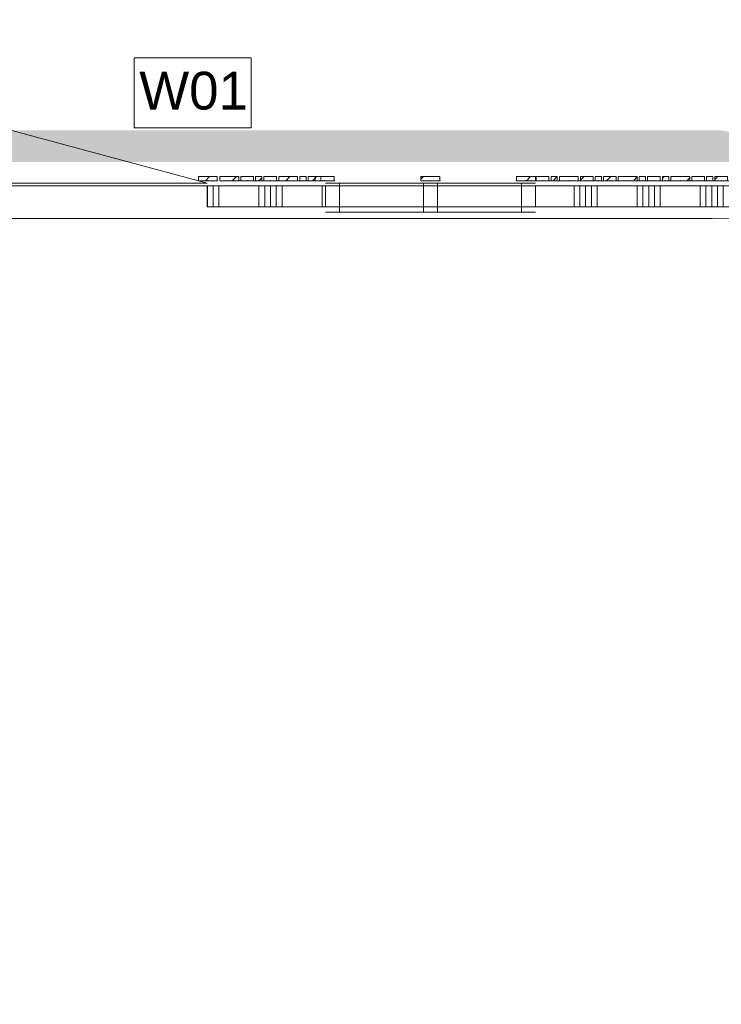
# Model space of a CAD drawing. Header units: millimetres. Extents: x -850 to 154668, y -80343 to 71019.
# Tile 103 of 147: x 13152 to 16491, y 42189 to 46877. Entities that reach past the tile are written whole.
import ezdxf

# ---------------------------------------------------------------- set-up
doc = ezdxf.new("R2010")
doc.units = ezdxf.units.MM
doc.header["$MEASUREMENT"] = 0
doc.linetypes.add('B0703', pattern=[468.700004, 312.5, -156.200004])
for name, color, linetype in [('New_22 NC Binnenwanden', 7, 'Continuous'), ('New_22 NC Binnenwanden Deuren', 7, 'Continuous'), ('New_22 NC Binnenwanden Doorsnede-arcering', 7, 'Continuous'), ('New_22 NC Binnenwanden Ramen', 7, 'Continuous'), ('New_Info Wandafwerking aanduiding', 7, 'Continuous'), ('New_Info Wandafwerking aanduiding Doorsnede-arcering', 7, 'Continuous'), ('New_Z Ruimtefuncties Zone omranding', 7, 'Continuous')]:
    doc.layers.add(name, color=color, linetype=linetype)
doc.styles.add('GENERATED_STYLE_1', font='arial.ttf')
pattern_1 = [(45, (0, 0), (-63.63961, 63.63961), [])]

# ---------------------------------------------------------------- blocks, each defined once
blk = doc.blocks.new('Curtain Wall_46_1')
at = {"layer": 'New_22 NC Binnenwanden Doorsnede-arcering', "linetype": 'Continuous', "lineweight": 0, "true_color": 0x000000}
h = blk.add_hatch(dxfattribs=at)
h.set_pattern_fill('310_Naaldhout__01__0001', color=18, style=0, pattern_type=2)
h.set_pattern_definition(pattern_1)
h.paths.add_polyline_path([(15610.2, 46130), (15610.2, 46110), (15670.2, 46110), (15670.2, 46130)])
h = blk.add_hatch(dxfattribs=at)
h.set_pattern_fill('310_Naaldhout__01__0001', color=18, style=0, pattern_type=2)
h.set_pattern_definition(pattern_1)
h.paths.add_polyline_path([(15680.2, 46130), (15680.2, 46110), (15710.2, 46110), (15710.2, 46130)])
h = blk.add_hatch(dxfattribs=at)
h.set_pattern_fill('310_Naaldhout__01__0001', color=18, style=0, pattern_type=2)
h.set_pattern_definition(pattern_1)
h.paths.add_polyline_path([(15720.2, 46130), (15720.2, 46110), (15810.2, 46110), (15810.2, 46130)])
h = blk.add_hatch(dxfattribs=at)
h.set_pattern_fill('310_Naaldhout__01__0001', color=18, style=0, pattern_type=2)
h.set_pattern_definition(pattern_1)
h.paths.add_polyline_path([(15820.2, 46130), (15820.2, 46110), (15880.2, 46110), (15880.2, 46130)])
h = blk.add_hatch(dxfattribs=at)
h.set_pattern_fill('310_Naaldhout__01__0001', color=18, style=0, pattern_type=2)
h.set_pattern_definition(pattern_1)
h.paths.add_polyline_path([(15890.2, 46130), (15890.2, 46110), (15920.2, 46110), (15920.2, 46130)])
h = blk.add_hatch(dxfattribs=at)
h.set_pattern_fill('310_Naaldhout__01__0001', color=18, style=0, pattern_type=2)
h.set_pattern_definition(pattern_1)
h.paths.add_polyline_path([(15930.2, 46130), (15930.2, 46110), (15990.2, 46110), (15990.2, 46130)])
h = blk.add_hatch(dxfattribs=at)
h.set_pattern_fill('310_Naaldhout__01__0001', color=18, style=0, pattern_type=2)
h.set_pattern_definition(pattern_1)
h.paths.add_polyline_path([(16000.2, 46130), (16000.2, 46110), (16090.2, 46110), (16090.2, 46130)])
h = blk.add_hatch(dxfattribs=at)
h.set_pattern_fill('310_Naaldhout__01__0001', color=18, style=0, pattern_type=2)
h.set_pattern_definition(pattern_1)
h.paths.add_polyline_path([(16100.2, 46130), (16100.2, 46110), (16130.2, 46110), (16130.2, 46130)])
h = blk.add_hatch(dxfattribs=at)
h.set_pattern_fill('310_Naaldhout__01__0001', color=18, style=0, pattern_type=2)
h.set_pattern_definition(pattern_1)
h.paths.add_polyline_path([(16140.2, 46130), (16140.2, 46110), (16200.2, 46110), (16200.2, 46130)])
h = blk.add_hatch(dxfattribs=at)
h.set_pattern_fill('310_Naaldhout__01__0001', color=18, style=0, pattern_type=2)
h.set_pattern_definition(pattern_1)
h.paths.add_polyline_path([(16210.2, 46130), (16210.2, 46110), (16240.2, 46110), (16240.2, 46130)])
h = blk.add_hatch(dxfattribs=at)
h.set_pattern_fill('310_Naaldhout__01__0001', color=18, style=0, pattern_type=2)
h.set_pattern_definition(pattern_1)
h.paths.add_polyline_path([(16250.2, 46130), (16250.2, 46110), (16340.2, 46110), (16340.2, 46130)])
h = blk.add_hatch(dxfattribs=at)
h.set_pattern_fill('310_Naaldhout__01__0001', color=18, style=0, pattern_type=2)
h.set_pattern_definition(pattern_1)
h.paths.add_polyline_path([(16350.2, 46130), (16350.2, 46110), (16410.2, 46110), (16410.2, 46130)])
h = blk.add_hatch(dxfattribs=at)
h.set_pattern_fill('310_Naaldhout__01__0001', color=18, style=0, pattern_type=2)
h.set_pattern_definition(pattern_1)
h.paths.add_polyline_path([(16420.2, 46130), (16420.2, 46110), (16450.2, 46110), (16450.2, 46130)])
h = blk.add_hatch(dxfattribs=at)
h.set_pattern_fill('310_Naaldhout__01__0001', color=18, style=0, pattern_type=2)
h.set_pattern_definition(pattern_1)
h.paths.add_polyline_path([(16460.2, 46130), (16460.2, 46110), (16520.2, 46110), (16520.2, 46130)])
h = blk.add_hatch(dxfattribs=at)
h.set_pattern_fill('310_Naaldhout__01__0001', color=18, style=0, pattern_type=2)
h.set_pattern_definition(pattern_1)
h.paths.add_polyline_path([(16530.2, 46130), (16530.2, 46110), (16620.2, 46110), (16620.2, 46130)])
h = blk.add_hatch(dxfattribs=at)
h.set_pattern_fill('310_Naaldhout__01__0001', color=18, style=0, pattern_type=2)
h.set_pattern_definition(pattern_1)
h.paths.add_polyline_path([(16630.2, 46130), (16630.2, 46110), (16660.2, 46110), (16660.2, 46130)])
h = blk.add_hatch(dxfattribs=at)
h.set_pattern_fill('310_Naaldhout__01__0001', color=18, style=0, pattern_type=2)
h.set_pattern_definition(pattern_1)
h.paths.add_polyline_path([(16670.2, 46130), (16670.2, 46110), (16730.2, 46110), (16730.2, 46130)])
h = blk.add_hatch(dxfattribs=at)
h.set_pattern_fill('310_Naaldhout__01__0001', color=18, style=0, pattern_type=2)
h.set_pattern_definition(pattern_1)
h.paths.add_polyline_path([(16740.2, 46130), (16740.2, 46110), (16770.2, 46110), (16770.2, 46130)])
h = blk.add_hatch(dxfattribs=at)
h.set_pattern_fill('310_Naaldhout__01__0001', color=18, style=0, pattern_type=2)
h.set_pattern_definition(pattern_1)
h.paths.add_polyline_path([(16780.2, 46130), (16780.2, 46110), (16870.2, 46110), (16870.2, 46130)])
h = blk.add_hatch(dxfattribs=at)
h.set_pattern_fill('310_Naaldhout__01__0001', color=18, style=0, pattern_type=2)
h.set_pattern_definition(pattern_1)
h.paths.add_polyline_path([(16880.2, 46130), (16880.2, 46110), (16940.2, 46110), (16940.2, 46130)])
at = {"layer": 'New_22 NC Binnenwanden', "color": 7, "linetype": 'Continuous', "lineweight": 0}
for p, q in [((15610.2, 46130), (15610.2, 46110)), ((15670.2, 46130), (15610.2, 46130)), ((15670.2, 46130), (15670.2, 46110)), ((15680.2, 46130), (15680.2, 46110)), ((15710.2, 46130), (15680.2, 46130)), ((15710.2, 46130), (15710.2, 46110)), ((15720.2, 46130), (15720.2, 46110)), ((15810.2, 46130), (15720.2, 46130)), ((15810.2, 46130), (15810.2, 46110)), ((15880.2, 46130), (15820.2, 46130)), ((15820.2, 46130), (15820.2, 46110)), ((15880.2, 46130), (15880.2, 46110)), ((15890.2, 46130), (15890.2, 46110)), ((15920.2, 46130), (15890.2, 46130)), ((15920.2, 46130), (15920.2, 46110)), ((15930.2, 46130), (15930.2, 46110)), ((15990.2, 46130), (15930.2, 46130)), ((15990.2, 46130), (15990.2, 46110)), ((16000.2, 46130), (16000.2, 46110)), ((16090.2, 46130), (16000.2, 46130)), ((16090.2, 46130), (16090.2, 46110)), ((16130.2, 46130), (16100.2, 46130)), ((16100.2, 46130), (16100.2, 46110)), ((16130.2, 46130), (16130.2, 46110)), ((16140.2, 46130), (16140.2, 46110)), ((16200.2, 46130), (16140.2, 46130)), ((16200.2, 46130), (16200.2, 46110)), ((16210.2, 46130), (16210.2, 46110)), ((16240.2, 46130), (16210.2, 46130)), ((16240.2, 46130), (16240.2, 46110)), ((16250.2, 46130), (16250.2, 46110)), ((16340.2, 46130), (16250.2, 46130)), ((16340.2, 46130), (16340.2, 46110)), ((16350.2, 46130), (16350.2, 46110)), ((16410.2, 46130), (16350.2, 46130)), ((16410.2, 46130), (16410.2, 46110)), ((16420.2, 46130), (16420.2, 46110)), ((16450.2, 46130), (16420.2, 46130)), ((16450.2, 46130), (16450.2, 46110)), ((16460.2, 46130), (16460.2, 46110)), ((16520.2, 46130), (16460.2, 46130)), ((16520.2, 46130), (16520.2, 46110)), ((16530.2, 46130), (16530.2, 46110)), ((16620.2, 46130), (16530.2, 46130)), ((16620.2, 46130), (16620.2, 46110)), ((16630.2, 46130), (16630.2, 46110)), ((16660.2, 46130), (16630.2, 46130)), ((16660.2, 46130), (16660.2, 46110)), ((16670.2, 46130), (16670.2, 46110)), ((16730.2, 46130), (16670.2, 46130)), ((16730.2, 46130), (16730.2, 46110)), ((16740.2, 46130), (16740.2, 46110)), ((16770.2, 46130), (16740.2, 46130)), ((16770.2, 46130), (16770.2, 46110)), ((16780.2, 46130), (16780.2, 46110)), ((16870.2, 46130), (16780.2, 46130)), ((16870.2, 46130), (16870.2, 46110)), ((16880.2, 46130), (16880.2, 46110)), ((16940.2, 46130), (16880.2, 46130)), ((16940.2, 46130), (16940.2, 46110)), ((15670.2, 46110), (15610.2, 46110)), ((15710.2, 46110), (15680.2, 46110)), ((15810.2, 46110), (15720.2, 46110)), ((15880.2, 46110), (15820.2, 46110)), ((15920.2, 46110), (15890.2, 46110)), ((15990.2, 46110), (15930.2, 46110)), ((16090.2, 46110), (16000.2, 46110)), ((16130.2, 46110), (16100.2, 46110)), ((16200.2, 46110), (16140.2, 46110)), ((16240.2, 46110), (16210.2, 46110)), ((16340.2, 46110), (16250.2, 46110)), ((16410.2, 46110), (16350.2, 46110)), ((16450.2, 46110), (16420.2, 46110)), ((16520.2, 46110), (16460.2, 46110)), ((16620.2, 46110), (16530.2, 46110)), ((16660.2, 46110), (16630.2, 46110)), ((16730.2, 46110), (16670.2, 46110)), ((16770.2, 46110), (16740.2, 46110)), ((16870.2, 46110), (16780.2, 46110)), ((16940.2, 46110), (16880.2, 46110))]:
    blk.add_line(p, q, dxfattribs=at)
at = {"layer": 'New_22 NC Binnenwanden', "color": 9, "linetype": 'B0703', "lineweight": 0}
for p, q in [((15640.2, 46110), (15585.2, 46110)), ((15695.2, 46110), (15640.2, 46110)), ((15765.2, 46110), (15695.2, 46110)), ((15850.2, 46110), (15765.2, 46110)), ((15905.2, 46110), (15850.2, 46110)), ((15960.2, 46110), (15905.2, 46110)), ((16045.2, 46110), (15960.2, 46110)), ((16115.2, 46110), (16045.2, 46110)), ((16170.2, 46110), (16115.2, 46110)), ((16225.2, 46110), (16170.2, 46110)), ((16295.2, 46110), (16225.2, 46110)), ((16380.2, 46110), (16295.2, 46110)), ((16435.2, 46110), (16380.2, 46110)), ((16490.2, 46110), (16435.2, 46110)), ((16575.2, 46110), (16490.2, 46110)), ((16645.2, 46110), (16575.2, 46110)), ((16700.2, 46110), (16645.2, 46110)), ((16755.2, 46110), (16700.2, 46110)), ((16825.2, 46110), (16755.2, 46110)), ((16910.2, 46110), (16825.2, 46110)), ((16916.9, 46110), (16910.2, 46110))]:
    blk.add_line(p, q, dxfattribs=at)
at = {"layer": 'New_22 NC Binnenwanden', "color": 1, "linetype": 'Continuous', "lineweight": 0}
for p, q in [((15585.2, 46110), (15640.2, 46110)), ((15640.2, 46110), (15695.2, 46110)), ((15695.2, 46110), (15765.2, 46110)), ((15765.2, 46110), (15850.2, 46110)), ((15850.2, 46110), (15905.2, 46110)), ((15905.2, 46110), (15960.2, 46110)), ((15960.2, 46110), (16045.2, 46110)), ((16045.2, 46110), (16115.2, 46110)), ((16115.2, 46110), (16170.2, 46110)), ((16170.2, 46110), (16225.2, 46110)), ((16225.2, 46110), (16295.2, 46110)), ((16295.2, 46110), (16380.2, 46110)), ((16380.2, 46110), (16435.2, 46110)), ((16435.2, 46110), (16490.2, 46110)), ((16490.2, 46110), (16575.2, 46110)), ((16575.2, 46110), (16645.2, 46110)), ((16645.2, 46110), (16700.2, 46110)), ((16700.2, 46110), (16755.2, 46110)), ((16755.2, 46110), (16825.2, 46110)), ((16825.2, 46110), (16910.2, 46110)), ((16910.2, 46110), (16916.9, 46110)), ((16916.9, 46110), (16916.9, 46110))]:
    blk.add_line(p, q, dxfattribs=at)
at = {"layer": 'New_22 NC Binnenwanden', "color": 9, "linetype": 'B0703', "lineweight": 0}
for p in [(15585.2, 46110), (15640.2, 46110), (15695.2, 46110), (15765.2, 46110), (15850.2, 46110), (15905.2, 46110), (15960.2, 46110), (16045.2, 46110), (16115.2, 46110), (16170.2, 46110), (16225.2, 46110), (16295.2, 46110), (16380.2, 46110), (16435.2, 46110), (16490.2, 46110), (16575.2, 46110), (16645.2, 46110), (16700.2, 46110), (16755.2, 46110), (16825.2, 46110), (16910.2, 46110), (16916.9, 46110)]:
    blk.add_point(p, dxfattribs=at)
at = {"layer": 'New_22 NC Binnenwanden', "color": 1, "linetype": 'Continuous', "lineweight": 0}
for p in [(15585.2, 46110), (15585.2, 46110), (15640.2, 46110), (15640.2, 46110), (15695.2, 46110), (15695.2, 46110), (15765.2, 46110), (15765.2, 46110), (15850.2, 46110), (15850.2, 46110), (15905.2, 46110), (15905.2, 46110), (15960.2, 46110), (15960.2, 46110), (16045.2, 46110), (16045.2, 46110), (16115.2, 46110), (16115.2, 46110), (16170.2, 46110), (16170.2, 46110), (16225.2, 46110), (16225.2, 46110), (16295.2, 46110), (16295.2, 46110), (16380.2, 46110), (16380.2, 46110), (16435.2, 46110), (16435.2, 46110), (16490.2, 46110), (16490.2, 46110), (16575.2, 46110), (16575.2, 46110), (16645.2, 46110), (16645.2, 46110), (16700.2, 46110), (16700.2, 46110), (16755.2, 46110), (16755.2, 46110), (16825.2, 46110), (16825.2, 46110), (16910.2, 46110), (16910.2, 46110), (16916.9, 46110)]:
    blk.add_point(p, dxfattribs=at)
blk = doc.blocks.new('Curtain Wall_64_1')
at = {"layer": 'New_22 NC Binnenwanden Doorsnede-arcering', "linetype": 'Continuous', "lineweight": 0, "true_color": 0x000000}
h = blk.add_hatch(dxfattribs=at)
h.set_pattern_fill('310_Naaldhout__01__0001', color=18, style=0, pattern_type=2)
h.set_pattern_definition(pattern_1)
h.paths.add_polyline_path([(15606.2, 46130), (15516.2, 46130), (15516.2, 46110), (15606.2, 46110)])
at = {"layer": 'New_22 NC Binnenwanden', "color": 7, "linetype": 'Continuous', "lineweight": 0}
for p, q in [((15606.2, 46130), (15516.2, 46130)), ((15516.2, 46130), (15516.2, 46110)), ((15606.2, 46130), (15606.2, 46110)), ((15606.2, 46110), (15516.2, 46110))]:
    blk.add_line(p, q, dxfattribs=at)
at = {"layer": 'New_22 NC Binnenwanden', "color": 9, "linetype": 'B0703', "lineweight": 0}
for p, q in [((15516.2, 46110), (15561.2, 46110)), ((15516.2, 46110), (15516.2, 46110)), ((15561.2, 46110), (15606.2, 46110)), ((15606.2, 46110), (15606.2, 46110))]:
    blk.add_line(p, q, dxfattribs=at)
at = {"layer": 'New_22 NC Binnenwanden', "color": 1, "linetype": 'Continuous', "lineweight": 0}
for p, q in [((15516.2, 46110), (15516.2, 46110)), ((15561.2, 46110), (15516.2, 46110)), ((15606.2, 46110), (15561.2, 46110))]:
    blk.add_line(p, q, dxfattribs=at)
at = {"layer": 'New_22 NC Binnenwanden', "color": 9, "linetype": 'B0703', "lineweight": 0}
for p in [(15516.2, 46110), (15561.2, 46110), (15561.2, 46110), (15606.2, 46110)]:
    blk.add_point(p, dxfattribs=at)
at = {"layer": 'New_22 NC Binnenwanden', "color": 1, "linetype": 'Continuous', "lineweight": 0}
for p in [(15516.2, 46110), (15561.2, 46110), (15561.2, 46110), (15606.2, 46110), (15606.2, 46110)]:
    blk.add_point(p, dxfattribs=at)
blk = doc.blocks.new('Curtain Wall_77_1')
at = {"layer": 'New_22 NC Binnenwanden Doorsnede-arcering', "linetype": 'Continuous', "lineweight": 0, "true_color": 0x000000}
h = blk.add_hatch(dxfattribs=at)
h.set_pattern_fill('310_Naaldhout__01__0001', color=18, style=0, pattern_type=2)
h.set_pattern_definition(pattern_1)
h.paths.add_polyline_path([(15151.4, 46130), (15061.4, 46130), (15061.4, 46110), (15151.4, 46110)])
at = {"layer": 'New_22 NC Binnenwanden', "color": 7, "linetype": 'Continuous', "lineweight": 0}
for p, q in [((15151.4, 46130), (15061.4, 46130)), ((15061.4, 46130), (15061.4, 46110)), ((15151.4, 46130), (15151.4, 46110)), ((15151.4, 46110), (15061.4, 46110))]:
    blk.add_line(p, q, dxfattribs=at)
at = {"layer": 'New_22 NC Binnenwanden', "color": 9, "linetype": 'B0703', "lineweight": 0}
for p, q in [((15061.4, 46110), (15106.4, 46110)), ((15061.4, 46110), (15061.4, 46110)), ((15106.4, 46110), (15151.4, 46110)), ((15151.4, 46110), (15151.4, 46110))]:
    blk.add_line(p, q, dxfattribs=at)
at = {"layer": 'New_22 NC Binnenwanden', "color": 1, "linetype": 'Continuous', "lineweight": 0}
for p, q in [((15061.4, 46110), (15061.4, 46110)), ((15106.4, 46110), (15061.4, 46110)), ((15151.4, 46110), (15106.4, 46110))]:
    blk.add_line(p, q, dxfattribs=at)
at = {"layer": 'New_22 NC Binnenwanden', "color": 9, "linetype": 'B0703', "lineweight": 0}
for p in [(15061.4, 46110), (15106.4, 46110), (15106.4, 46110), (15151.4, 46110)]:
    blk.add_point(p, dxfattribs=at)
at = {"layer": 'New_22 NC Binnenwanden', "color": 1, "linetype": 'Continuous', "lineweight": 0}
for p in [(15061.4, 46110), (15106.4, 46110), (15106.4, 46110), (15151.4, 46110), (15151.4, 46110)]:
    blk.add_point(p, dxfattribs=at)
blk = doc.blocks.new('Curtain Wall_78_1')
at = {"layer": 'New_22 NC Binnenwanden Doorsnede-arcering', "linetype": 'Continuous', "lineweight": 0, "true_color": 0x000000}
h = blk.add_hatch(dxfattribs=at)
h.set_pattern_fill('310_Naaldhout__01__0001', color=18, style=0, pattern_type=2)
h.set_pattern_definition(pattern_1)
h.paths.add_polyline_path([(14648.2, 46130), (14558.2, 46130), (14558.2, 46110), (14648.2, 46110)])
at = {"layer": 'New_22 NC Binnenwanden', "color": 7, "linetype": 'Continuous', "lineweight": 0}
for p, q in [((14648.2, 46130), (14558.2, 46130)), ((14558.2, 46130), (14558.2, 46110)), ((14648.2, 46130), (14648.2, 46110)), ((14648.2, 46110), (14558.2, 46110))]:
    blk.add_line(p, q, dxfattribs=at)
at = {"layer": 'New_22 NC Binnenwanden', "color": 9, "linetype": 'B0703', "lineweight": 0}
for p, q in [((14558.2, 46110), (14603.2, 46110)), ((14558.2, 46110), (14558.2, 46110)), ((14603.2, 46110), (14648.2, 46110)), ((14648.2, 46110), (14648.2, 46110))]:
    blk.add_line(p, q, dxfattribs=at)
at = {"layer": 'New_22 NC Binnenwanden', "color": 1, "linetype": 'Continuous', "lineweight": 0}
for p, q in [((14558.2, 46110), (14558.2, 46110)), ((14603.2, 46110), (14558.2, 46110)), ((14648.2, 46110), (14603.2, 46110))]:
    blk.add_line(p, q, dxfattribs=at)
at = {"layer": 'New_22 NC Binnenwanden', "color": 9, "linetype": 'B0703', "lineweight": 0}
for p in [(14558.2, 46110), (14603.2, 46110), (14603.2, 46110), (14648.2, 46110)]:
    blk.add_point(p, dxfattribs=at)
at = {"layer": 'New_22 NC Binnenwanden', "color": 1, "linetype": 'Continuous', "lineweight": 0}
for p in [(14558.2, 46110), (14603.2, 46110), (14603.2, 46110), (14648.2, 46110), (14648.2, 46110)]:
    blk.add_point(p, dxfattribs=at)
blk = doc.blocks.new('Curtain Wall_79_1')
at = {"layer": 'New_22 NC Binnenwanden Doorsnede-arcering', "linetype": 'Continuous', "lineweight": 0, "true_color": 0x000000}
h = blk.add_hatch(dxfattribs=at)
h.set_pattern_fill('310_Naaldhout__01__0001', color=18, style=0, pattern_type=2)
h.set_pattern_definition(pattern_1)
h.paths.add_polyline_path([(14092, 46130), (14002, 46130), (14002, 46110), (14092, 46110)])
at = {"layer": 'New_22 NC Binnenwanden', "color": 7, "linetype": 'Continuous', "lineweight": 0}
for p, q in [((14092, 46130), (14002, 46130)), ((14002, 46130), (14002, 46110)), ((14092, 46130), (14092, 46110)), ((14092, 46110), (14002, 46110))]:
    blk.add_line(p, q, dxfattribs=at)
at = {"layer": 'New_22 NC Binnenwanden', "color": 9, "linetype": 'B0703', "lineweight": 0}
for p, q in [((14002, 46110), (14002, 46110)), ((14002, 46110), (14047, 46110)), ((14047, 46110), (14092, 46110)), ((14092, 46110), (14092, 46110))]:
    blk.add_line(p, q, dxfattribs=at)
at = {"layer": 'New_22 NC Binnenwanden', "color": 1, "linetype": 'Continuous', "lineweight": 0}
for p, q in [((14002, 46110), (14002, 46110)), ((14047, 46110), (14002, 46110)), ((14092, 46110), (14047, 46110))]:
    blk.add_line(p, q, dxfattribs=at)
at = {"layer": 'New_22 NC Binnenwanden', "color": 9, "linetype": 'B0703', "lineweight": 0}
for p in [(14002, 46110), (14047, 46110), (14047, 46110), (14092, 46110)]:
    blk.add_point(p, dxfattribs=at)
at = {"layer": 'New_22 NC Binnenwanden', "color": 1, "linetype": 'Continuous', "lineweight": 0}
for p in [(14002, 46110), (14047, 46110), (14047, 46110), (14092, 46110), (14092, 46110)]:
    blk.add_point(p, dxfattribs=at)
blk = doc.blocks.new('Curtain Wall_80_1')
at = {"layer": 'New_22 NC Binnenwanden Doorsnede-arcering', "linetype": 'Continuous', "lineweight": 0, "true_color": 0x000000}
h = blk.add_hatch(dxfattribs=at)
h.set_pattern_fill('310_Naaldhout__01__0001', color=18, style=0, pattern_type=2)
h.set_pattern_definition(pattern_1)
h.paths.add_polyline_path([(14194.2, 46130), (14104.2, 46130), (14104.2, 46110), (14194.2, 46110)])
h = blk.add_hatch(dxfattribs=at)
h.set_pattern_fill('310_Naaldhout__01__0001', color=18, style=0, pattern_type=2)
h.set_pattern_definition(pattern_1)
h.paths.add_polyline_path([(14264.2, 46130), (14204.2, 46130), (14204.2, 46110), (14264.2, 46110)])
h = blk.add_hatch(dxfattribs=at)
h.set_pattern_fill('310_Naaldhout__01__0001', color=18, style=0, pattern_type=2)
h.set_pattern_definition(pattern_1)
h.paths.add_polyline_path([(14304.2, 46130), (14274.2, 46130), (14274.2, 46110), (14304.2, 46110)])
h = blk.add_hatch(dxfattribs=at)
h.set_pattern_fill('310_Naaldhout__01__0001', color=18, style=0, pattern_type=2)
h.set_pattern_definition(pattern_1)
h.paths.add_polyline_path([(14374.2, 46130), (14314.2, 46130), (14314.2, 46110), (14374.2, 46110)])
h = blk.add_hatch(dxfattribs=at)
h.set_pattern_fill('310_Naaldhout__01__0001', color=18, style=0, pattern_type=2)
h.set_pattern_definition(pattern_1)
h.paths.add_polyline_path([(14474.2, 46130), (14384.2, 46130), (14384.2, 46110), (14474.2, 46110)])
h = blk.add_hatch(dxfattribs=at)
h.set_pattern_fill('310_Naaldhout__01__0001', color=18, style=0, pattern_type=2)
h.set_pattern_definition(pattern_1)
h.paths.add_polyline_path([(14514.2, 46130), (14484.2, 46130), (14484.2, 46110), (14514.2, 46110)])
h = blk.add_hatch(dxfattribs=at)
h.set_pattern_fill('310_Naaldhout__01__0001', color=18, style=0, pattern_type=2)
h.set_pattern_definition(pattern_1)
h.paths.add_polyline_path([(14584.2, 46130), (14524.2, 46130), (14524.2, 46110), (14584.2, 46110)])
at = {"layer": 'New_22 NC Binnenwanden', "color": 7, "linetype": 'Continuous', "lineweight": 0}
for p, q in [((14194.2, 46130), (14104.2, 46130)), ((14104.2, 46130), (14104.2, 46110)), ((14194.2, 46130), (14194.2, 46110)), ((14264.2, 46130), (14204.2, 46130)), ((14204.2, 46130), (14204.2, 46110)), ((14264.2, 46130), (14264.2, 46110)), ((14304.2, 46130), (14274.2, 46130)), ((14274.2, 46130), (14274.2, 46110)), ((14304.2, 46130), (14304.2, 46110)), ((14374.2, 46130), (14314.2, 46130)), ((14314.2, 46130), (14314.2, 46110)), ((14374.2, 46130), (14374.2, 46110)), ((14474.2, 46130), (14384.2, 46130)), ((14384.2, 46130), (14384.2, 46110)), ((14474.2, 46130), (14474.2, 46110)), ((14514.2, 46130), (14484.2, 46130)), ((14484.2, 46130), (14484.2, 46110)), ((14514.2, 46130), (14514.2, 46110)), ((14584.2, 46130), (14524.2, 46130)), ((14524.2, 46130), (14524.2, 46110)), ((14584.2, 46130), (14584.2, 46110)), ((14194.2, 46110), (14104.2, 46110)), ((14264.2, 46110), (14204.2, 46110)), ((14304.2, 46110), (14274.2, 46110)), ((14374.2, 46110), (14314.2, 46110)), ((14474.2, 46110), (14384.2, 46110)), ((14514.2, 46110), (14484.2, 46110)), ((14584.2, 46110), (14524.2, 46110))]:
    blk.add_line(p, q, dxfattribs=at)
at = {"layer": 'New_22 NC Binnenwanden', "color": 9, "linetype": 'B0703', "lineweight": 0}
for p, q in [((14104.2, 46110), (14104.2, 46110)), ((14104.2, 46110), (14149.2, 46110)), ((14149.2, 46110), (14234.2, 46110)), ((14234.2, 46110), (14289.2, 46110)), ((14289.2, 46110), (14344.2, 46110)), ((14344.2, 46110), (14429.2, 46110)), ((14429.2, 46110), (14499.2, 46110)), ((14499.2, 46110), (14554.2, 46110)), ((14554.2, 46110), (14592, 46110)), ((14592, 46110), (14592, 46110))]:
    blk.add_line(p, q, dxfattribs=at)
at = {"layer": 'New_22 NC Binnenwanden', "color": 1, "linetype": 'Continuous', "lineweight": 0}
for p, q in [((14104.2, 46110), (14104.2, 46110)), ((14149.2, 46110), (14104.2, 46110)), ((14234.2, 46110), (14149.2, 46110)), ((14289.2, 46110), (14234.2, 46110)), ((14344.2, 46110), (14289.2, 46110)), ((14429.2, 46110), (14344.2, 46110)), ((14499.2, 46110), (14429.2, 46110)), ((14554.2, 46110), (14499.2, 46110)), ((14592, 46110), (14554.2, 46110))]:
    blk.add_line(p, q, dxfattribs=at)
at = {"layer": 'New_22 NC Binnenwanden', "color": 9, "linetype": 'B0703', "lineweight": 0}
for p in [(14104.2, 46110), (14149.2, 46110), (14149.2, 46110), (14234.2, 46110), (14234.2, 46110), (14289.2, 46110), (14289.2, 46110), (14344.2, 46110), (14344.2, 46110), (14429.2, 46110), (14429.2, 46110), (14499.2, 46110), (14499.2, 46110), (14554.2, 46110), (14554.2, 46110), (14592, 46110)]:
    blk.add_point(p, dxfattribs=at)
at = {"layer": 'New_22 NC Binnenwanden', "color": 1, "linetype": 'Continuous', "lineweight": 0}
for p in [(14104.2, 46110), (14149.2, 46110), (14149.2, 46110), (14234.2, 46110), (14234.2, 46110), (14289.2, 46110), (14289.2, 46110), (14344.2, 46110), (14344.2, 46110), (14429.2, 46110), (14429.2, 46110), (14499.2, 46110), (14499.2, 46110), (14554.2, 46110), (14554.2, 46110), (14592, 46110), (14592, 46110)]:
    blk.add_point(p, dxfattribs=at)
blk = doc.blocks.new('*X2908')
at = {"layer": 'New_22 NC Binnenwanden Doorsnede-arcering', "color": 254, "linetype": 'Continuous', "lineweight": 0, "true_color": 0xe9ebeb}
for p, q in [((14045.1, 46006.3), (14045.1, 46085)), ((14072.6, 46006.3), (14072.6, 46085)), ((14100, 46006.3), (14100, 46085)), ((14290.3, 46006.3), (14290.3, 46085)), ((14317.7, 46006.3), (14317.7, 46085)), ((14345.1, 46006.3), (14345.1, 46085)), ((14372.6, 46006.3), (14372.6, 46085)), ((14400, 46006.3), (14400, 46085)), ((14590.3, 46006.3), (14590.3, 46085)), ((14045.1, 45985), (14045.1, 46006.3)), ((14072.6, 45985), (14072.6, 46006.3)), ((14100, 45985), (14100, 46006.3)), ((14290.3, 45985), (14290.3, 46006.3)), ((14317.7, 45985), (14317.7, 46006.3)), ((14345.1, 45985), (14345.1, 46006.3)), ((14372.6, 45985), (14372.6, 46006.3)), ((14400, 45985), (14400, 46006.3)), ((14590.3, 45985), (14590.3, 46006.3))]:
    blk.add_line(p, q, dxfattribs=at)
blk = doc.blocks.new('*X2909')
at = {"layer": 'New_22 NC Binnenwanden Doorsnede-arcering', "color": 254, "linetype": 'Continuous', "lineweight": 0, "true_color": 0xe9ebeb}
for p, q in [((15790.3, 46006.3), (15790.3, 46085)), ((15817.7, 46006.3), (15817.7, 46085)), ((15845.1, 46006.3), (15845.1, 46085)), ((15872.6, 46006.3), (15872.6, 46085)), ((15900, 46006.3), (15900, 46085)), ((16090.3, 46006.3), (16090.3, 46085)), ((16117.7, 46006.3), (16117.7, 46085)), ((16145.1, 46006.3), (16145.1, 46085)), ((16172.6, 46006.3), (16172.6, 46085)), ((16200, 46006.3), (16200, 46085)), ((16390.3, 46006.3), (16390.3, 46085)), ((16417.7, 46006.3), (16417.7, 46085)), ((16445.1, 46006.3), (16445.1, 46085)), ((16472.6, 46006.3), (16472.6, 46085)), ((16500, 46006.3), (16500, 46085)), ((16690.3, 46006.3), (16690.3, 46085)), ((16717.7, 46006.3), (16717.7, 46085)), ((16745.1, 46006.3), (16745.1, 46085)), ((16772.6, 46006.3), (16772.6, 46085)), ((15790.3, 45985), (15790.3, 46006.3)), ((15817.7, 45985), (15817.7, 46006.3)), ((15845.1, 45985), (15845.1, 46006.3)), ((15872.6, 45985), (15872.6, 46006.3)), ((15900, 45985), (15900, 46006.3)), ((16090.3, 45985), (16090.3, 46006.3)), ((16117.7, 45985), (16117.7, 46006.3)), ((16145.1, 45985), (16145.1, 46006.3)), ((16172.6, 45985), (16172.6, 46006.3)), ((16200, 45985), (16200, 46006.3)), ((16390.3, 45985), (16390.3, 46006.3)), ((16417.7, 45985), (16417.7, 46006.3)), ((16445.1, 45985), (16445.1, 46006.3)), ((16472.6, 45985), (16472.6, 46006.3)), ((16500, 45985), (16500, 46006.3)), ((16690.3, 45985), (16690.3, 46006.3)), ((16717.7, 45985), (16717.7, 46006.3)), ((16745.1, 45985), (16745.1, 46006.3)), ((16772.6, 45985), (16772.6, 46006.3))]:
    blk.add_line(p, q, dxfattribs=at)
blk = doc.blocks.new('R2 bl ol 22')
at = {"layer": 'New_22 NC Binnenwanden Ramen', "color": 1, "linetype": 'Continuous', "lineweight": 0}
for p, q in [((-500, 0), (-433, 0)), ((-433, 0), (-433, -139)), ((-433, 0), (-33.5, 0)), ((-33.5, -139), (-33.5, 0)), ((-33.5, 0), (0, 0)), ((0, 0), (33.5, 0)), ((33.5, 0), (33.5, -139)), ((33.5, 0), (433, 0)), ((433, -139), (433, 0)), ((433, 0), (500, 0)), ((-433, -139), (-500, -139)), ((-33.5, -139), (-433, -139)), ((0, -139), (-33.5, -139)), ((33.5, -139), (0, -139)), ((433, -139), (33.5, -139)), ((500, -139), (433, -139))]:
    blk.add_line(p, q, dxfattribs=at)
at = {"layer": 'New_22 NC Binnenwanden Ramen', "color": 9, "linetype": 'Continuous', "lineweight": 0}
for p, q in [((-500, -14), (500, -14)), ((-500, -114), (500, -114))]:
    blk.add_line(p, q, dxfattribs=at)
at = {"layer": 'New_22 NC Binnenwanden Ramen', "color": 7, "linetype": 'Continuous', "lineweight": 0}
for p, q in [((-500, -14), (-500, -114)), ((-500, -14), (-500, -114)), ((500, -14), (500, -114)), ((500, -14), (500, -114))]:
    blk.add_line(p, q, dxfattribs=at)
blk = doc.blocks.new('D1 22_3')
at = {"layer": 'New_22 NC Binnenwanden Deuren', "color": 1, "linetype": 'Continuous', "lineweight": 0}
for q in [(-481.8, 267.6), (-517, 0)]:
    blk.add_line((517, 0), q, dxfattribs=at)
at = {"layer": 'New_22 NC Binnenwanden Deuren', "color": 7, "linetype": 'Continuous', "lineweight": 0}
for p, q in [((-517, -114), (-517, -14)), ((-517, -114), (-517, -14)), ((517, -114), (517, -14)), ((517, -114), (517, -14))]:
    blk.add_line(p, q, dxfattribs=at)
at = {"layer": 'New_22 NC Binnenwanden Deuren', "color": 1, "linetype": 'Continuous', "lineweight": 0}
blk.add_arc((517, 0), 1034, 165, 180, dxfattribs=at)
blk = doc.blocks.new('Wall_600_1', base_point=(16775, 45985))
at = {"layer": 'New_22 NC Binnenwanden', "color": 8, "linetype": 'Continuous', "lineweight": 0, "true_color": 0x778488}
for p, q in [((13010, 45985), (13010, 46085)), ((14044, 45985), (14044, 46085)), ((14606.2, 46085), (14606.2, 45985)), ((15606.2, 46085), (15606.2, 45985))]:
    blk.add_line(p, q, dxfattribs=at)
at = {"layer": 'New_22 NC Binnenwanden', "color": 8, "linetype": 'Continuous', "lineweight": 0, "true_color": 0x778488, "flags": 128}
for points in [[(14606.2, 46085), (14044, 46085)], [(16775, 46085), (15606.2, 46085)], [(16775, 46085), (16775, 46069)], [(14044, 45985), (14606.2, 45985)], [(15606.2, 45985), (16775, 45985)]]:
    blk.add_lwpolyline(points, dxfattribs=at)
at = {"layer": 'New_22 NC Binnenwanden', "color": 8, "lineweight": 0, "true_color": 0x778488}
for name in ['*X2908', '*X2909']:
    blk.add_blockref(name, (0, 0), dxfattribs=at)
at = {"layer": 'New_22 NC Binnenwanden Deuren', "color": 1, "linetype": 'Continuous', "lineweight": 0, "zscale": 1000}
blk.add_blockref('D1 22_3', (13527, 46099), dxfattribs=at)
at = {"layer": 'New_22 NC Binnenwanden Ramen', "color": 1, "linetype": 'Continuous', "lineweight": 0, "zscale": 1000}
blk.add_blockref('R2 bl ol 22', (15106.2, 46099), dxfattribs=at)
blk = doc.blocks.new('Wall_755_1', base_point=(16490.7, 46199.5))
at = {"layer": 'New_Info Wandafwerking aanduiding Doorsnede-arcering', "linetype": 'Continuous', "lineweight": 0, "true_color": 0x99a3a6}
blk.add_hatch(color=253, dxfattribs=at).paths.add_polyline_path([(16490.7, 46349.5), (13010.7, 46349.5), (13010.7, 46199.5), (16490.7, 46199.5)])
blk = doc.blocks.new('Wall_781_1', base_point=(16490.7, 46199.5))
at = {"layer": 'New_Info Wandafwerking aanduiding Doorsnede-arcering', "linetype": 'Continuous', "lineweight": 0, "true_color": 0x99a3a6}
blk.add_hatch(color=253, dxfattribs=at).paths.add_polyline_path([(16490.7, 46349.5), (13010.7, 46349.5), (13010.7, 46199.5), (17319.4, 46199.5)])

msp = doc.modelspace()

# ---------------------------------------------------------------- linework, layer by layer
at = {"layer": 'New_Info Wandafwerking aanduiding', "color": 9, "linetype": 'Continuous', "lineweight": 0, "flags": 128}
msp.add_lwpolyline([(13695.7, 46694.7), (14252.6, 46694.7), (14252.6, 46361.8), (13695.7, 46361.8)], close=True, dxfattribs=at)
at = {"layer": 'New_Z Ruimtefuncties Zone omranding', "color": 41, "linetype": 'Continuous', "lineweight": 0, "true_color": 0xffeeaa, "flags": 128}
msp.add_lwpolyline([(8950, 46990), (8950, 41110), (9950.7, 41110), (10910, 41110), (10909.7, 43984.1, -0.213664), (11393.6, 45326, -0.22306), (13010, 46085), (16750.7, 46085), (16750.7, 46110), (16850.1, 46110), (16850, 48060)], format="xyb", dxfattribs=at)
at = {"layer": 'New_Z Ruimtefuncties Zone omranding', "color": 21, "linetype": 'Continuous', "lineweight": 0, "true_color": 0xffaa55, "flags": 128}
msp.add_lwpolyline([(10966.2, 38055.6, 0.414214), (12966.2, 36055.6), (16446.6, 36055.6, 0.349722), (18396.2, 37609.2), (18396.2, 44375), (18396.9, 44375, 0.350009), (16446.8, 45930.8), (12966.2, 45930.6, 0.414335), (10966.2, 43929.7)], format="xyb", close=True, dxfattribs=at)

# ---------------------------------------------------------------- block references
at = {"layer": 'New_22 NC Binnenwanden', "color": 8, "lineweight": 0, "true_color": 0x778488}
msp.add_blockref('Wall_600_1', (16775, 45985), dxfattribs=at)
at = {"layer": 'New_22 NC Binnenwanden', "linetype": 'Continuous', "lineweight": 0}
for name in ['Curtain Wall_79_1', 'Curtain Wall_80_1', 'Curtain Wall_78_1', 'Curtain Wall_77_1', 'Curtain Wall_64_1', 'Curtain Wall_46_1']:
    msp.add_blockref(name, (0, 0), dxfattribs=at)
at = {"layer": 'New_Info Wandafwerking aanduiding', "color": 1, "lineweight": 0}
for name in ['Wall_755_1', 'Wall_781_1']:
    msp.add_blockref(name, (16490.7, 46199.5), dxfattribs=at)

# ---------------------------------------------------------------- texts
at = {"layer": 'New_Info Wandafwerking aanduiding', "color": 2, "linetype": 'Continuous', "lineweight": 0, "insert": (13720.7, 46628.6), "char_height": 180, "attachment_point": 1, "style": 'GENERATED_STYLE_1'}
msp.add_mtext('\\A1;{\\pql;\\fArial|b0|i0|c0|p38;W01}', dxfattribs=at)

doc.saveas('drawing.dxf')
